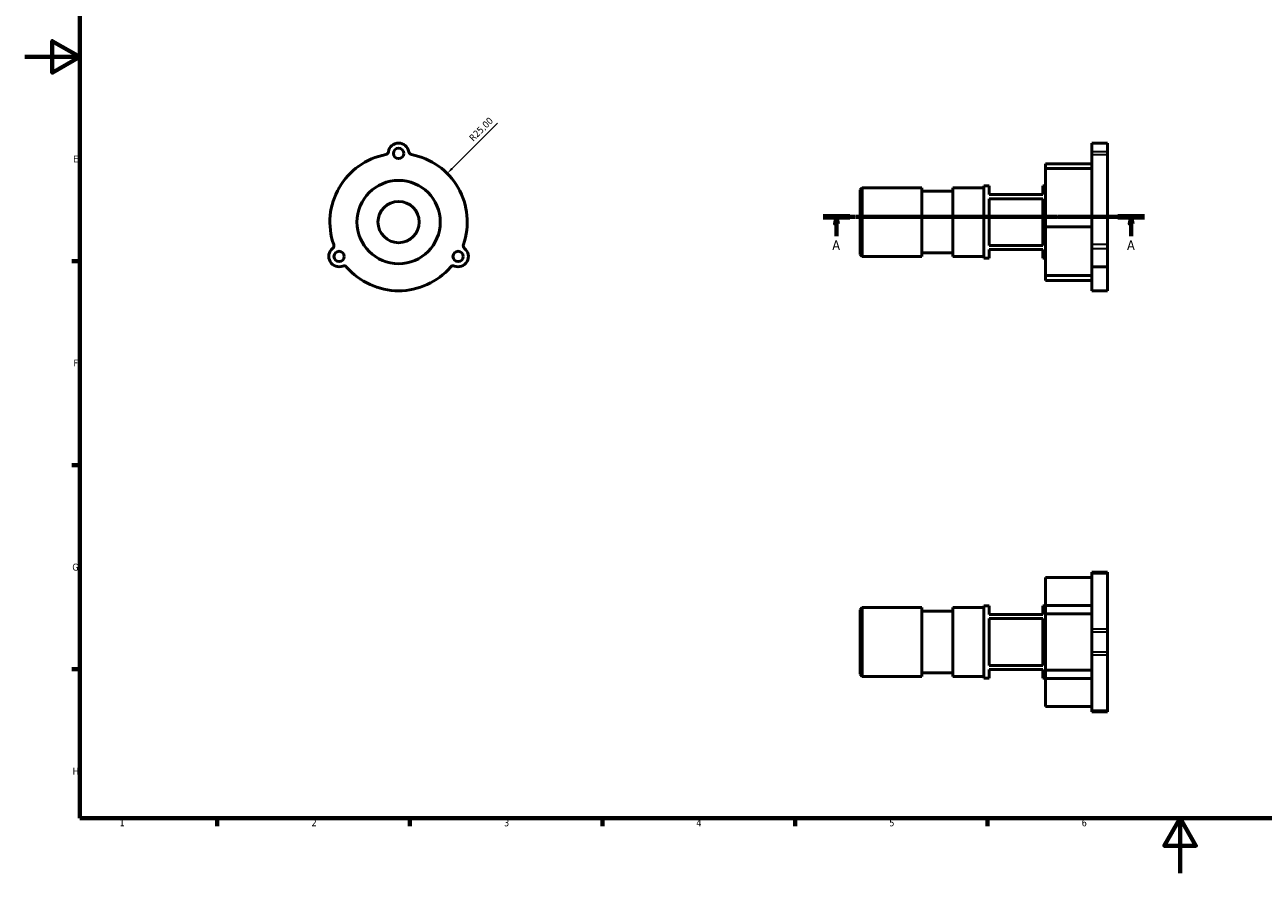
# Model space of a CAD drawing. Header units: millimetres. Extents: x 0 to 901, y 0 to 594.
# Tile 1 of 3: x 0 to 451, y 0 to 309. Entities that reach past the tile are written whole.
import ezdxf

# ---------------------------------------------------------------- set-up
doc = ezdxf.new("R2010")
doc.units = ezdxf.units.MM
doc.linetypes.add('CHAIN', pattern=[0.7087, 0.4724, -0.0591, 0.1181, -0.0591])
for name, color, linetype, lineweight in [('Border (ISO)', 7, 'Continuous', 70), ('Dimension (ISO)', 7, 'Continuous', 25), ('Section Line (ISO)', 7, 'CHAIN', 70), ('Visible (ISO)', 7, 'Continuous', 50), ('Visible Narrow (ISO)', 7, 'Continuous', 35)]:
    doc.layers.add(name, color=color, linetype=linetype, lineweight=lineweight)
doc.styles.add('Label Text (ISO)', font='tahoma.ttf')
doc.styles.add('Note Text (ISO)', font='tahoma.ttf')
doc.dimstyles.new('Default (ISO)', dxfattribs={"dimtxt": 2.5, "dimasz": 2.5, "dimexe": 3.175, "dimexo": 0, "dimgap": 0.762, "dimtad": 1, "dimrnd": 1e-08, "dimzin": 0, "dimtxsty": 'Note Text (ISO)', "dimcen": 0.09, "dimdle": 10, "dimclrd": 256, "dimclre": 256, "dimclrt": 232, "dimazin": 0, "dimtfac": 1.40208, "dimtmove": 0, "dimatfit": 3, "dimfxl": 1, "dimtolj": 1, "dimtzin": 0, "dimlwd": -1, "dimlwe": -1, "dimarcsym": 0})

# ---------------------------------------------------------------- blocks, each defined once
blk = doc.blocks.new('Borders Default Border')
at = {"layer": 'Border (ISO)'}
for p, q in [((20, 222.75), (17.1, 222.75)), ((20, 148.5), (17.1, 148.5)), ((20, 74.25), (17.1, 74.25)), ((70.08, 20), (70.08, 17.1)), ((140.17, 20), (140.17, 17.1)), ((210.25, 20), (210.25, 17.1)), ((280.33, 20), (280.33, 17.1)), ((350.42, 20), (350.42, 17.1))]:
    blk.add_line(p, q, dxfattribs=at)
at = {"layer": 'Border (ISO)', "flags": 128}
for points in [[(20, 20), (20, 574), (821, 574), (821, 20), (20, 20)], [(0, 297), (20, 297), (10, 302.77), (10, 291.23), (20, 297)], [(420.5, 0), (420.5, 20), (414.73, 10), (426.27, 10), (420.5, 20)]]:
    blk.add_lwpolyline(points, dxfattribs=at)
at = {"layer": 'Border (ISO)', "color": 232, "true_color": 0xca0064, "char_height": 2.5, "attachment_point": 7, "style": 'Note Text (ISO)'}
for s, insert in [('E', (17.64, 258.63)), ('F', (17.7, 184.38)), ('G', (17.31, 110.08)), ('H', (17.44, 35.88)), ('1', (34.48, 17.1)), ('2', (104.37, 17.1)), ('3', (174.43, 17.05)), ('4', (244.42, 17.1)), ('5', (314.64, 17.05)), ('6', (384.66, 17.05))]:
    blk.add_mtext(s, dxfattribs=dict(at, insert=insert))
blk = doc.blocks.new('2dTransSection0')
at = {"layer": 'Section Line (ISO)', "linetype": 'CHAIN'}
blk.add_line((290.53, 238.8), (407.53, 238.8), dxfattribs=at)
at = {"layer": 'Section Line (ISO)', "linetype": 'Continuous', "lineweight": 140}
for p, q in [((290.53, 238.8), (300.26, 238.8)), ((397.81, 238.8), (407.53, 238.8))]:
    blk.add_line(p, q, dxfattribs=at)
at = {"layer": 'Section Line (ISO)', "linetype": 'Continuous'}
for p, q in [((295.39, 238.8), (294.89, 236.3)), ((294.89, 236.3), (295.89, 236.3)), ((295.39, 236.3), (295.39, 238.8)), ((295.89, 236.3), (295.39, 238.8)), ((295.39, 231.83), (295.39, 236.3)), ((402.67, 238.8), (402.17, 236.3)), ((402.17, 236.3), (403.17, 236.3)), ((402.67, 236.3), (402.67, 238.8)), ((403.17, 236.3), (402.67, 238.8)), ((402.67, 231.83), (402.67, 236.3))]:
    blk.add_line(p, q, dxfattribs=at)
at = {"layer": 'Section Line (ISO)', "linetype": 'Continuous', "flags": 128}
for points in [[(295.89, 236.3), (295.39, 238.8), (294.89, 236.3), (295.89, 236.3)], [(403.17, 236.3), (402.67, 238.8), (402.17, 236.3), (403.17, 236.3)]]:
    blk.add_lwpolyline(points, dxfattribs=at)
at = {"layer": 'Section Line (ISO)'}
for points in [[(295.89, 236.3), (295.39, 238.8), (294.89, 236.3), (295.89, 236.3)], [(403.17, 236.3), (402.67, 238.8), (402.17, 236.3), (403.17, 236.3)]]:
    blk.add_solid(points, dxfattribs=at)
at = {"layer": 'Section Line (ISO)', "char_height": 3.5, "attachment_point": 7, "style": 'Label Text (ISO)'}
for insert in [(293.9, 226.8), (401.18, 226.8)]:
    blk.add_mtext('A', dxfattribs=dict(at, insert=insert))
blk = doc.blocks.new('*D8')
at = {"layer": 'Defpoints', "color": 0, "transparency": 16777216}
for p in [(153.74, 254.61), (136.06, 236.93)]:
    blk.add_point(p, dxfattribs=at)
at = {"layer": 'Dimension (ISO)', "transparency": 16777216}
blk.add_line((172.07, 272.94), (155.5, 256.37), dxfattribs=at)
blk.add_solid([(155.21, 256.67), (155.8, 256.08), (153.74, 254.61)], dxfattribs=at)
at = {"layer": 'Dimension (ISO)', "color": 232, "true_color": 0xca0064, "transparency": 16777216, "insert": (161.47, 267.91), "char_height": 2.5, "attachment_point": 1, "rotation": 45, "style": 'Note Text (ISO)'}
blk.add_mtext('\\A1;R25,00', dxfattribs=at)

msp = doc.modelspace()

# ---------------------------------------------------------------- linework, layer by layer
at = {"layer": 'Visible (ISO)'}
for p, q in [((388.406, 262.513), (388.406, 265.677)), ((394.031, 265.677), (388.406, 265.677)), ((388.406, 262.513), (388.406, 261.481)), ((388.406, 228.724), (388.406, 261.481)), ((394.031, 265.677), (394.031, 262.513)), ((394.031, 261.481), (394.031, 262.513)), ((394.031, 228.724), (394.031, 261.481)), ((371.531, 258.145), (371.531, 256.413)), ((388.406, 258.145), (371.531, 258.145)), ((371.531, 256.413), (388.406, 256.413)), ((371.531, 238.659), (371.531, 256.413)), ((304.031, 248.677), (304.781, 249.427)), ((304.031, 225.177), (304.031, 248.677)), ((304.781, 249.427), (304.781, 224.427)), ((304.781, 249.427), (326.531, 249.427)), ((326.531, 224.427), (326.531, 249.427)), ((326.531, 248.177), (337.781, 248.177)), ((337.781, 224.427), (337.781, 249.427)), ((337.781, 249.427), (349.031, 249.427)), ((349.031, 223.802), (349.031, 250.052)), ((349.031, 250.052), (351.031, 250.052)), ((351.031, 250.052), (351.031, 246.927)), ((370.531, 250.052), (371.531, 250.052)), ((370.531, 246.927), (370.531, 250.052)), ((370.531, 246.927), (351.031, 246.927)), ((351.031, 245.428), (351.031, 228.426)), ((351.031, 245.428), (370.531, 245.428)), ((370.531, 228.426), (370.531, 245.428)), ((388.406, 238.659), (371.531, 238.659)), ((371.531, 238.659), (371.531, 235.195)), ((371.531, 235.195), (388.406, 235.195)), ((371.531, 217.442), (371.531, 235.195)), ((326.531, 225.677), (337.781, 225.677)), ((370.531, 228.426), (351.031, 228.426)), ((351.031, 226.927), (351.031, 223.802)), ((351.031, 226.927), (370.531, 226.927)), ((370.531, 223.802), (370.531, 226.927)), ((388.406, 228.724), (388.406, 227.342)), ((388.406, 220.677), (388.406, 227.342)), ((394.031, 227.342), (394.031, 228.724)), ((394.031, 227.342), (394.031, 220.677)), ((304.031, 225.177), (304.781, 224.427)), ((304.781, 224.427), (326.531, 224.427)), ((337.781, 224.427), (349.031, 224.427)), ((349.031, 223.802), (351.031, 223.802)), ((370.531, 223.802), (371.531, 223.802)), ((371.531, 217.442), (371.531, 215.71)), ((388.406, 217.442), (371.531, 217.442)), ((388.406, 220.677), (388.406, 220.577)), ((394.031, 220.677), (388.406, 220.677)), ((388.406, 211.927), (388.406, 220.577)), ((394.031, 220.577), (394.031, 220.677)), ((394.031, 211.927), (394.031, 220.577)), ((371.531, 215.71), (388.406, 215.71)), ((388.406, 211.927), (394.031, 211.927)), ((388.406, 109.128), (388.406, 109.529)), ((394.031, 109.529), (388.406, 109.529)), ((388.406, 88.832), (388.406, 109.128)), ((388.406, 109.128), (394.031, 109.128)), ((394.031, 109.529), (394.031, 109.128)), ((394.031, 88.832), (394.031, 109.128)), ((371.531, 107.628), (388.406, 107.628)), ((371.531, 97.378), (371.531, 107.628)), ((304.031, 95.878), (304.781, 96.628)), ((304.031, 72.378), (304.031, 95.878)), ((304.781, 96.628), (304.781, 71.628)), ((304.781, 96.628), (326.531, 96.628)), ((326.531, 71.628), (326.531, 96.628)), ((326.531, 95.378), (337.781, 95.378)), ((337.781, 71.628), (337.781, 96.628)), ((337.781, 96.628), (349.031, 96.628)), ((349.031, 71.003), (349.031, 97.253)), ((349.031, 97.253), (351.031, 97.253)), ((351.031, 97.253), (351.031, 94.128)), ((370.531, 97.253), (371.531, 97.253)), ((370.531, 94.128), (370.531, 97.253)), ((371.531, 97.378), (371.531, 94.378)), ((388.406, 97.378), (371.531, 97.378)), ((370.531, 94.128), (351.031, 94.128)), ((351.031, 92.629), (351.031, 75.627)), ((351.031, 92.629), (370.531, 92.629)), ((370.531, 75.627), (370.531, 92.629)), ((371.531, 94.378), (388.406, 94.378)), ((371.531, 73.878), (371.531, 94.378)), ((388.406, 88.832), (388.406, 87.832)), ((388.406, 80.424), (388.406, 87.832)), ((394.031, 87.832), (394.031, 88.832)), ((394.031, 87.832), (394.031, 80.424)), ((388.406, 80.424), (388.406, 79.425)), ((388.406, 59.128), (388.406, 79.425)), ((394.031, 79.425), (394.031, 80.424)), ((394.031, 59.128), (394.031, 79.425)), ((304.031, 72.378), (304.781, 71.628)), ((326.531, 72.878), (337.781, 72.878)), ((370.531, 75.627), (351.031, 75.627)), ((351.031, 74.128), (351.031, 71.003)), ((351.031, 74.128), (370.531, 74.128)), ((370.531, 71.003), (370.531, 74.128)), ((371.531, 73.878), (371.531, 70.878)), ((388.406, 73.878), (371.531, 73.878)), ((304.781, 71.628), (326.531, 71.628)), ((337.781, 71.628), (349.031, 71.628)), ((349.031, 71.003), (351.031, 71.003)), ((370.531, 71.003), (371.531, 71.003)), ((371.531, 70.878), (388.406, 70.878)), ((371.531, 60.628), (371.531, 70.878)), ((388.406, 60.628), (371.531, 60.628)), ((388.406, 59.128), (394.031, 59.128)), ((388.406, 58.728), (388.406, 59.128)), ((394.031, 58.728), (388.406, 58.728)), ((394.031, 59.128), (394.031, 58.728))]:
    msp.add_line(p, q, dxfattribs=at)
for centre, radius in [((136.058, 261.927), 1.875), ((136.058, 236.927), 15.146), ((136.058, 236.927), 7.5), ((114.407, 224.427), 1.875), ((157.709, 224.427), 1.875)]:
    msp.add_circle(centre, radius, dxfattribs=at)
for centre, radius, start, end in [((136.058, 236.927), 25, 100.84406, 199.15594), ((131.119, 262.709), 1.25, 280.84406, 351.0107), ((136.058, 261.927), 3.75, 8.9893, 171.0107), ((140.996, 262.709), 1.25, 188.9893, 259.15594), ((136.058, 236.927), 25, 340.84406, 79.15594), ((114.407, 224.427), 3.75, 128.9893, 291.0107), ((111.261, 228.314), 1.25, 308.9893, 19.15594), ((157.709, 224.427), 3.75, 248.9893, 51.0107), ((160.854, 228.314), 1.25, 160.84406, 231.0107), ((116.2, 219.76), 1.25, 40.84406, 111.0107), ((155.916, 219.76), 1.25, 68.9893, 139.15594), ((136.058, 236.927), 25, 220.84406, 319.15594)]:
    msp.add_arc(centre, radius, start, end, dxfattribs=at)
at = {"layer": 'Visible Narrow (ISO)'}
for p, q in [((393.75, 262.513), (388.687, 262.513)), ((388.687, 261.481), (393.75, 261.481)), ((393.75, 228.724), (388.687, 228.724)), ((388.687, 227.342), (393.75, 227.342)), ((388.687, 220.577), (393.75, 220.577)), ((393.75, 88.832), (388.687, 88.832)), ((388.687, 87.832), (393.75, 87.832)), ((393.75, 80.424), (388.687, 80.424)), ((388.687, 79.425), (393.75, 79.425))]:
    msp.add_line(p, q, dxfattribs=at)

# ---------------------------------------------------------------- block references
msp.add_blockref('Borders Default Border', (0, 0))
at = {"layer": 'Section Line (ISO)'}
msp.add_blockref('2dTransSection0', (0, 0), dxfattribs=at)

# ---------------------------------------------------------------- dimensions: what is measured, and where the dimension line sits
at = {"layer": 'Dimension (ISO)'}
dim = msp.add_radius_dim(center=(136.058, 236.927), mpoint=(153.736, 254.605), dimstyle='Default (ISO)', override={"dimdec": 2, "dimcen": 0, "dimtp": 0, "dimtm": 0, "dimtdec": 2, "dimtofl": 0}, dxfattribs=at)
dim.commit()
dim.dimension.update_dxf_attribs({"geometry": '*D8', "text_midpoint": (167.893, 268.763), "dimtype": 164})

doc.saveas('drawing.dxf')
